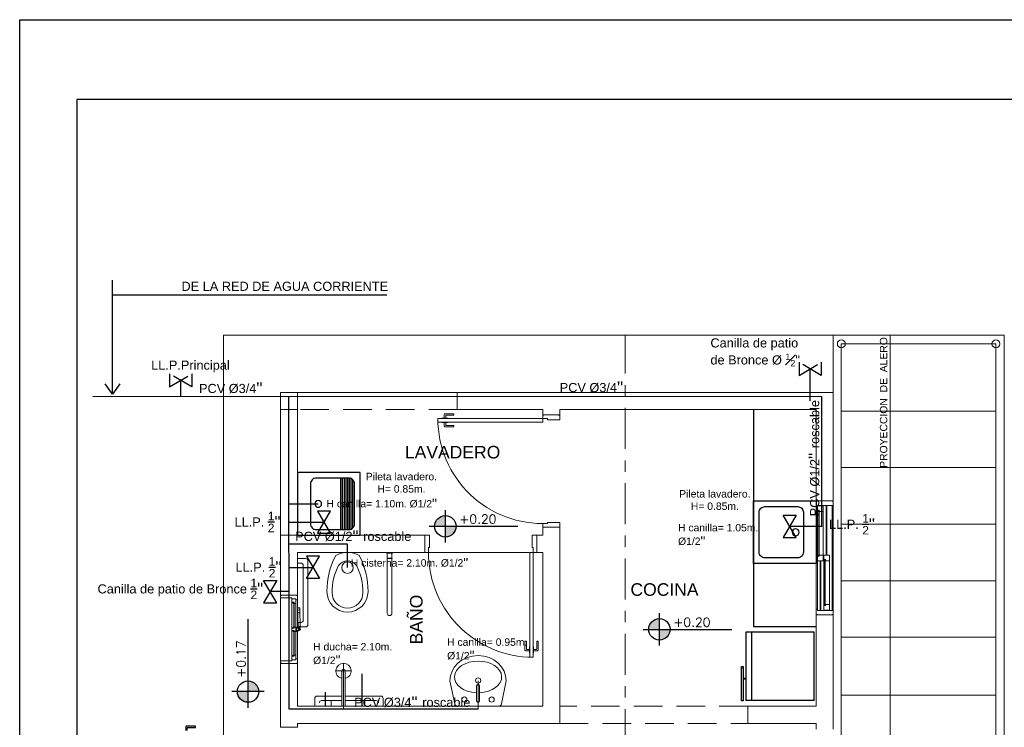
# Model space of a CAD drawing. Header units: millimetres. Extents: x 201 to 840, y 135 to 685.
# Tile 121 of 219: x 404.73 to 413.37, y 204.43 to 210.63. Entities that reach past the tile are written whole.
import ezdxf

# ---------------------------------------------------------------- set-up
doc = ezdxf.new("R2010")
doc.units = ezdxf.units.MM
for name, pattern in [('ACAD_ISO10W100', [18, 12, -3, 0, -3]), ('HIDDEN', [0.375, 0.25, -0.125]), ('HIDDEN2', [0.1875, 0.125, -0.0625])]:
    doc.linetypes.add(name, pattern=pattern)
doc.layers.add('001', color=1, linetype='Continuous', lineweight=5)
doc.layers.add('PLANTILLA', color=1, linetype='Continuous', lineweight=9)
for name, color, linetype in [('03', 3, 'Continuous'), ('ABERTURAS', 2, 'Continuous'), ('AGUA CORRIENTE', 4, 'Continuous'), ('DESAGÜE CLOACAL', 4, 'Continuous'), ('EQUIPAMIENTO', 2, 'Continuous'), ('EQUIPAMIENTO MOVIL', 1, 'Continuous'), ('LAMINA', 6, 'Continuous'), ('LLAMADAS', 1, 'Continuous'), ('NIVELES', 1, 'Continuous'), ('SANITARIO ARTEF', 2, 'Continuous'), ('TEXT', 4, 'Continuous'), ('texto sanitario', 3, 'Continuous')]:
    doc.layers.add(name, color=color, linetype=linetype)
doc.styles.add('ARIAL', font='arial.ttf', dxfattribs={"height": 0.06})
doc.styles.add('ROMANS', font='romans.shx')
doc.styles.get("Standard").update_dxf_attribs({"font": 'arial.ttf'})
doc.styles.add('STYLE1', font='ARIALUNI.TTF', dxfattribs={"height": 0.09})
doc.dimstyles.new('05', dxfattribs={"dimscale": 0, "dimtxt": 0.09, "dimasz": 0.05, "dimexe": 0, "dimexo": 0, "dimgap": 0, "dimtad": 0, "dimzin": 0, "dimdsep": 46, "dimtxsty": 'Standard', "dimblk": 'OPEN90', "dimcen": 0.25, "dimclrd": 1, "dimclre": 1, "dimclrt": 3, "dimadec": 0, "dimazin": 0, "dimtfac": 1, "dimtofl": 0, "dimtmove": 2, "dimatfit": 3, "dimldrblk": 'BOXFILLED', "dimfxl": 1, "dimtolj": 1, "dimtzin": 0, "dimarcsym": 0})

# ---------------------------------------------------------------- blocks, each defined once
blk = doc.blocks.new('ERFREF')
at = {"layer": 'EQUIPAMIENTO', "ltscale": 0.8}
blk.add_lwpolyline([(286.4013, 280.2414), (286.4013, 279.6914), (286.9513, 279.6914), (286.9513, 280.2414)], close=True, dxfattribs=at)
blk.add_lwpolyline([(286.4513, 280.1414), (286.4513, 279.8538, 0.414214), (286.5013, 279.8038), (286.8513, 279.8038, 0.414214), (286.9013, 279.8538), (286.9013, 280.1414, 0.414214), (286.8513, 280.1914), (286.5013, 280.1914, 0.414214)], format="xyb", close=True, dxfattribs=at)
blk.add_circle((286.6763, 279.8721), 0.0302, dxfattribs=at)
blk = doc.blocks.new('ERE')
at = {"layer": 'EQUIPAMIENTO'}
blk.add_blockref('ERFREF', (-286.7263, -279.951), dxfattribs=at)
blk = doc.blocks.new('tgg')
at = {"layer": 'EQUIPAMIENTO', "color": 1}
for p, q in [((284.8023, 256.1586), (285.4023, 256.1586)), ((284.8023, 256.1586), (284.8023, 255.559)), ((285.4023, 256.1586), (285.4023, 255.559)), ((285.4023, 255.6086), (284.8023, 255.6086)), ((285.4023, 255.559), (284.8023, 255.559)), ((285.1022, 255.5192), (285.0825, 255.5192))]:
    blk.add_line(p, q, dxfattribs=at)
for points in [[(284.9891, 255.559), (284.9891, 255.5351)], [(284.9971, 255.559), (284.9971, 255.5351)], [(284.8017, 255.5351), (284.8017, 255.5192), (285.1022, 255.5192)], [(285.1022, 255.5351), (284.8017, 255.5351)], [(285.1022, 255.5192), (285.1022, 255.5351)]]:
    blk.add_lwpolyline(points, dxfattribs=at)
blk = doc.blocks.new('PLANTILLA 1')
at = {"layer": '001'}
h = blk.add_hatch(color=256, dxfattribs=at)
h.paths.add_polyline_path([(0.9792, -1.4552, -1), (0.9742, -1.4552, -1)])
h.paths.add_polyline_path([(0.9764, -1.4552, 1), (0.9771, -1.4552, 1)], flags=16)
for p, q in [((-0.5, -9.0027), (-0.5, 0.5)), ((-0.5, 0.5), (5.35, 0.5)), ((4.85, 0.5), (6.3512, 0.5)), ((4.85, 0), (4.85, 0.5)), ((5.35, 0.5), (5.35, -5.3027)), ((6.35, -5.3027), (6.35, 0.5)), ((4.9204, 0.4253), (6.2774, 0.4253)), ((4.9204, -4.1058), (4.9204, 0.4253)), ((6.2774, -5.2639), (6.2774, 0.4253)), ((0, -0.15), (0, 0)), ((0, 0), (0.15, 0)), ((0.15, 0), (0.15, -0.15)), ((1.55, -0.15), (1.55, 0)), ((1.55, 0), (4.85, 0)), ((0.15, 0), (1.55, 0)), ((4.85, 0), (4.85, -0.9514)), ((0, -1.2527), (0, -0.15)), ((0, -0.15), (0.15, -0.15)), ((0.15, -0.15), (0, -0.15)), ((0.15, -0.15), (0.15, -1.2527)), ((2.3, -0.15), (1.55, -0.15)), ((2.3, -0.1982), (2.3, -0.15)), ((4.7, -0.15), (2.45, -0.15)), ((2.45, -0.15), (2.45, -0.1982)), ((4.7, -0.9514), (4.7, -0.15)), ((4.9204, -0.1642), (6.2774, -0.1642)), ((1.4707, -0.2275), (1.4149, -0.2275)), ((1.4149, -0.2275), (1.4149, -0.2307)), ((1.4365, -0.1944), (1.4365, -0.2275)), ((1.5195, -0.1881), (1.4428, -0.1881)), ((1.4492, -0.2275), (1.4492, -0.2027)), ((1.4512, -0.2007), (1.5195, -0.2007)), ((1.4707, -0.2307), (1.4707, -0.2275)), ((1.5215, -0.1987), (1.5215, -0.1901)), ((2.3, -0.1982), (2.45, -0.1982)), ((2.45, -0.1982), (2.3, -0.1982)), ((1.4149, -0.264), (1.4149, -0.2607)), ((1.4707, -0.264), (1.4149, -0.264)), ((1.4365, -0.2971), (1.4365, -0.264)), ((1.5195, -0.3034), (1.4428, -0.3034)), ((1.4492, -0.264), (1.4492, -0.2887)), ((1.4512, -0.2907), (1.5195, -0.2907)), ((1.4707, -0.2607), (1.4707, -0.264)), ((1.5215, -0.2927), (1.5215, -0.3014)), ((4.9204, -0.6601), (6.2774, -0.6601)), ((4.85, -0.9514), (4.7, -0.9514)), ((4.71, -0.9539), (4.7, -0.9539)), ((4.7, -0.9539), (4.7, -1.0014)), ((4.7, -1.0014), (4.71, -1.0014)), ((4.7, -1.9014), (4.7, -1.0014)), ((4.71, -1.0014), (4.71, -0.9914)), ((4.71, -0.9914), (4.85, -0.9914)), ((4.71, -1.9014), (4.71, -1.0014)), ((4.712, -1.034), (4.712, -0.994)), ((4.712, -0.994), (4.7335, -0.994)), ((4.727, -1.034), (4.712, -1.034)), ((4.722, -1.0343), (4.712, -1.0343)), ((4.712, -1.0343), (4.712, -1.0443)), ((4.722, -1.0443), (4.722, -1.0343)), ((4.7225, -1.4361), (4.7225, -1.034)), ((4.7265, -1.034), (4.7265, -1.4361)), ((4.727, -1.044), (4.727, -1.034)), ((4.7335, -0.994), (4.7335, -0.994)), ((4.7335, -0.994), (4.7405, -0.994)), ((4.7405, -0.994), (4.762, -0.994)), ((4.7405, -0.994), (4.7405, -0.994)), ((4.762, -0.994), (4.762, -1.044)), ((4.788, -1.4264), (4.788, -0.9914)), ((4.793, -1.4264), (4.793, -0.9914)), ((4.85, -0.9539), (4.84, -0.9539)), ((4.84, -1.9114), (4.84, -0.9914)), ((4.85, -0.9914), (4.85, -0.9539)), ((4.85, -0.9914), (4.85, -1.9114)), ((4.85, -1.9114), (4.85, -0.9914)), ((4.712, -1.0443), (4.712, -1.4261)), ((4.712, -1.0443), (4.722, -1.0443)), ((4.762, -1.044), (4.727, -1.044)), ((4.762, -1.044), (4.762, -1.4264)), ((2.45, -1.1832), (2.3, -1.1832)), ((2.3, -1.2527), (2.3, -1.1832)), ((2.3, -1.1832), (2.45, -1.1832)), ((2.45, -1.1832), (2.45, -2.9027)), ((4.9204, -1.1559), (6.2774, -1.1559)), ((0, -1.7777), (0, -1.2527)), ((0, -1.2527), (1.265, -1.2527)), ((1.265, -1.2527), (1.265, -1.4027)), ((1.265, -1.2527), (1.265, -1.4027)), ((2.25, -1.4027), (2.25, -1.2527)), ((2.25, -1.2527), (2.3, -1.2527)), ((2.25, -1.4027), (2.25, -1.2527)), ((1.265, -1.4027), (0.15, -1.4027)), ((0.15, -1.4027), (0.15, -1.7777)), ((0.22, -1.4572), (0.15, -1.4572)), ((0.9317, -1.4107), (0.9317, -1.4027)), ((0.9817, -1.4107), (0.9317, -1.4107)), ((0.9367, -1.4527), (0.9367, -1.4107)), ((0.9767, -1.4527), (0.9367, -1.4527)), ((0.9367, -1.9377), (0.9367, -1.4577)), ((0.9367, -1.4577), (0.9767, -1.4577)), ((0.9767, -1.4107), (0.9767, -1.4527)), ((0.9767, -1.4577), (0.9767, -1.9377)), ((0.9817, -1.4107), (0.9817, -1.4027)), ((1.265, -1.4027), (2.25, -1.4027)), ((2.3, -1.4027), (2.25, -1.4027)), ((2.3, -2.7527), (2.3, -1.4027)), ((4.712, -1.4261), (4.722, -1.4261)), ((4.712, -1.4361), (4.712, -1.4261)), ((4.722, -1.4361), (4.712, -1.4361)), ((4.727, -1.4364), (4.712, -1.4364)), ((4.712, -1.4364), (4.712, -1.4764)), ((4.722, -1.4261), (4.722, -1.4361)), ((4.7265, -1.4361), (4.7225, -1.4361)), ((4.762, -1.4264), (4.727, -1.4264)), ((4.727, -1.4264), (4.727, -1.4364)), ((4.762, -1.4764), (4.762, -1.4264)), ((4.7655, -1.4664), (4.7655, -1.4264)), ((4.7655, -1.4264), (4.787, -1.4264)), ((4.7805, -1.4664), (4.7655, -1.4664)), ((4.7755, -1.4667), (4.7655, -1.4667)), ((4.7655, -1.4667), (4.7655, -1.4767)), ((4.7755, -1.4767), (4.7755, -1.4667)), ((4.776, -1.8687), (4.776, -1.4666)), ((4.776, -1.4666), (4.78, -1.4666)), ((4.78, -1.4666), (4.78, -1.8687)), ((4.7805, -1.4764), (4.7805, -1.4664)), ((4.787, -1.4264), (4.787, -1.4264)), ((4.787, -1.4264), (4.794, -1.4264)), ((4.794, -1.4264), (4.8155, -1.4264)), ((4.794, -1.4264), (4.794, -1.4264)), ((4.8155, -1.4264), (4.8155, -1.4764)), ((0.18, -1.4972), (0.15, -1.4972)), ((0.2, -1.9972), (0.2, -1.5172)), ((0.24, -2.0372), (0.24, -1.4772)), ((4.712, -1.4764), (4.7335, -1.4764)), ((4.7335, -1.4764), (4.7335, -1.4764)), ((4.7335, -1.4764), (4.7405, -1.4764)), ((4.7345, -1.9114), (4.7345, -1.4764)), ((4.7395, -1.9114), (4.7395, -1.4764)), ((4.7405, -1.4764), (4.762, -1.4764)), ((4.7405, -1.4764), (4.7405, -1.4764)), ((4.7655, -1.4767), (4.7655, -1.8584)), ((4.7655, -1.4767), (4.7755, -1.4767)), ((4.8155, -1.4764), (4.7805, -1.4764)), ((4.8155, -1.4764), (4.8155, -1.8587)), ((4.9204, -1.6517), (6.2774, -1.6517)), ((0.15, -1.7777), (0, -1.7777)), ((0, -1.8003), (0, -1.7803)), ((0, -1.7803), (0.01, -1.7803)), ((0.1, -1.8003), (0, -1.8003)), ((0.0987, -1.8035), (0.0987, -1.8185)), ((0.0994, -1.8035), (0.0987, -1.8035)), ((0.0994, -1.8185), (0.0994, -1.8035)), ((0.0994, -1.841), (0.0994, -1.811)), ((0.0994, -1.811), (0.1344, -1.811)), ((0.1, -1.8103), (0.1, -1.8003)), ((0.135, -1.8103), (0.1, -1.8103)), ((0.1344, -1.811), (0.1344, -1.851)), ((0.135, -1.8203), (0.135, -1.8103)), ((0.14, -1.7803), (0.15, -1.7803)), ((0.15, -1.7803), (0.15, -1.8203)), ((0.0987, -1.8185), (0.0994, -1.8185)), ((0.1194, -1.841), (0.0994, -1.841)), ((0.0994, -2.0677), (0.0994, -1.841)), ((0.1149, -1.842), (0.1059, -1.842)), ((0.1059, -1.842), (0.1149, -1.851)), ((0.1149, -1.851), (0.1149, -1.842)), ((0.1154, -2.0667), (0.1154, -1.842)), ((0.1154, -1.842), (0.1184, -1.842)), ((0.1184, -1.842), (0.1184, -2.0667)), ((0.1194, -1.851), (0.1194, -1.841)), ((0.1344, -1.851), (0.1194, -1.851)), ((0.135, -2.0577), (0.135, -1.8203)), ((0.15, -1.8203), (0.135, -1.8203)), ((0.15, -2.0677), (0.15, -1.8203)), ((0.15, -1.8994), (0.1547, -2.0621)), ((0.1508, -1.8947), (0.1509, -1.8953)), ((0.1637, -1.8893), (0.1557, -1.8895)), ((0.1688, -1.8947), (0.1688, -1.8941)), ((0.1727, -2.0615), (0.17, -1.8994)), ((4.7655, -1.8584), (4.7755, -1.8584)), ((4.7655, -1.8684), (4.7655, -1.8584)), ((4.7755, -1.8684), (4.7655, -1.8684)), ((4.7805, -1.8687), (4.7655, -1.8687)), ((4.7655, -1.8687), (4.7655, -1.9087)), ((4.7755, -1.8584), (4.7755, -1.8684)), ((4.8155, -1.8587), (4.7805, -1.8587)), ((4.7805, -1.8587), (4.7805, -1.8687)), ((4.8155, -1.9087), (4.8155, -1.8587)), ((4.7, -1.9488), (4.7, -1.9014)), ((4.7, -1.9014), (4.71, -1.9014)), ((4.71, -1.9488), (4.7, -1.9488)), ((4.7, -2.7527), (4.7, -1.9514)), ((4.7, -1.9514), (4.85, -1.9514)), ((4.71, -1.9014), (4.71, -1.9114)), ((4.71, -1.9114), (4.85, -1.9114)), ((4.7655, -1.9087), (4.787, -1.9087)), ((4.787, -1.9087), (4.787, -1.9087)), ((4.787, -1.9087), (4.794, -1.9087)), ((4.794, -1.9087), (4.8155, -1.9087)), ((4.794, -1.9087), (4.794, -1.9087)), ((4.85, -1.9488), (4.84, -1.9488)), ((4.85, -1.9114), (4.85, -1.9488)), ((4.85, -1.9514), (4.85, -2.9527)), ((0.1194, -2.0677), (0.0994, -2.0677)), ((0.0994, -2.0677), (0.0994, -2.0877)), ((0.1059, -2.0667), (0.1149, -2.0577)), ((0.1149, -2.0667), (0.1059, -2.0667)), ((0.1149, -2.0577), (0.1149, -2.0667)), ((0.1184, -2.0667), (0.1154, -2.0667)), ((0.1344, -2.0577), (0.1194, -2.0577)), ((0.1194, -2.0577), (0.1194, -2.0677)), ((0.1344, -2.0977), (0.1344, -2.0577)), ((0.1344, -2.0577), (0.1394, -2.0577)), ((0.1394, -2.0577), (0.1394, -2.0977)), ((0.1614, -2.0677), (0.1394, -2.0677)), ((0.15, -2.0172), (0.18, -2.0172)), ((0.154, -2.048), (0.15, -2.048)), ((0.15, -2.048), (0.15, -2.0677)), ((0.15, -2.0572), (0.22, -2.0572)), ((0.154, -2.0673), (0.15, -2.0673)), ((0.154, -2.0677), (0.154, -2.048)), ((0.1599, -2.067), (0.1612, -2.0669)), ((0.166, -2.0517), (0.1607, -2.0519)), ((0.1607, -2.0519), (0.1612, -2.0669)), ((0.1659, -2.0528), (0.1609, -2.053)), ((0.1609, -2.053), (0.1615, -2.0692)), ((0.1665, -2.069), (0.1659, -2.0528)), ((0.1665, -2.0667), (0.166, -2.0517)), ((0.1665, -2.0667), (0.1679, -2.0667)), ((0.0994, -2.0877), (0.1194, -2.0877)), ((0.0994, -2.3144), (0.0994, -2.0877)), ((0.1149, -2.0887), (0.1059, -2.0887)), ((0.1059, -2.0887), (0.1149, -2.0977)), ((0.1149, -2.0977), (0.1149, -2.0887)), ((0.1184, -2.0887), (0.1154, -2.0887)), ((0.1154, -2.0887), (0.1154, -2.3134)), ((0.1184, -2.3134), (0.1184, -2.0887)), ((0.1194, -2.0877), (0.1194, -2.0977)), ((0.1194, -2.0977), (0.1344, -2.0977)), ((0.1394, -2.0977), (0.1344, -2.0977)), ((0.135, -2.3352), (0.135, -2.0977)), ((0.1394, -2.0877), (0.1643, -2.0877)), ((0.15, -2.0888), (0.15, -2.0877)), ((0.15, -2.0877), (0.15, -2.0888)), ((0.15, -2.3352), (0.15, -2.0918)), ((0.15, -2.0918), (0.15, -2.093)), ((0.15, -2.093), (0.154, -2.093)), ((0.154, -2.0888), (0.154, -2.0877)), ((0.154, -2.093), (0.154, -2.0918)), ((0.166, -2.0795), (0.1621, -2.0765)), ((0.1664, -2.079), (0.1625, -2.076)), ((4.9204, -2.1476), (6.2774, -2.1476)), ((2.1448, -2.1832), (2.1448, -2.2599)), ((2.1555, -2.1812), (2.1468, -2.1812)), ((2.1575, -2.2516), (2.1575, -2.1832)), ((2.1875, -2.232), (2.1843, -2.232)), ((2.1843, -2.232), (2.1843, -2.2878)), ((2.2175, -2.232), (2.2207, -2.232)), ((2.2207, -2.232), (2.2207, -2.2878)), ((2.2475, -2.2516), (2.2475, -2.1832)), ((2.2495, -2.1812), (2.2582, -2.1812)), ((2.2602, -2.1832), (2.2602, -2.2599)), ((0.1194, -2.3144), (0.0994, -2.3144)), ((0.0994, -2.3144), (0.0994, -2.3444)), ((0.1059, -2.3134), (0.1149, -2.3044)), ((0.1149, -2.3134), (0.1059, -2.3134)), ((0.1149, -2.3044), (0.1149, -2.3134)), ((0.1154, -2.3134), (0.1184, -2.3134)), ((0.1344, -2.3044), (0.1194, -2.3044)), ((0.1194, -2.3044), (0.1194, -2.3144)), ((0.1344, -2.3444), (0.1344, -2.3044)), ((2.1512, -2.2662), (2.1843, -2.2662)), ((2.1843, -2.2536), (2.1595, -2.2536)), ((2.1843, -2.2878), (2.1875, -2.2878)), ((2.2207, -2.2878), (2.2175, -2.2878)), ((2.2207, -2.2536), (2.2455, -2.2536)), ((2.2538, -2.2662), (2.2207, -2.2662)), ((0.1, -2.3552), (0, -2.3552)), ((0, -2.3552), (0, -2.3752)), ((0, -2.3752), (0.01, -2.3752)), ((0, -2.9352), (0, -2.3777)), ((0, -2.3777), (0.15, -2.3777)), ((0.0987, -2.3519), (0.0987, -2.3369)), ((0.0987, -2.3369), (0.0994, -2.3369)), ((0.0994, -2.3519), (0.0987, -2.3519)), ((0.0994, -2.3369), (0.0994, -2.3519)), ((0.0994, -2.3444), (0.1344, -2.3444)), ((0.135, -2.3452), (0.1, -2.3452)), ((0.1, -2.3452), (0.1, -2.3552)), ((0.15, -2.3352), (0.135, -2.3352)), ((0.135, -2.3352), (0.135, -2.3452)), ((0.14, -2.3752), (0.15, -2.3752)), ((0.15, -2.3752), (0.15, -2.3352)), ((0.15, -2.3777), (0.15, -2.7527)), ((0.5527, -2.7527), (0.5527, -2.375)), ((0.4853, -2.4424), (0.6201, -2.4424)), ((0.5377, -2.4424), (0.5677, -2.4424)), ((0.5377, -2.7527), (0.5377, -2.4424)), ((0.5677, -2.4424), (0.5677, -2.7527)), ((1.4855, -2.53), (1.528, -2.7315)), ((1.7198, -2.5734), (1.7198, -2.7049)), ((1.7469, -2.5734), (1.7465, -2.5734)), ((1.7469, -2.7049), (1.7469, -2.5734)), ((1.9803, -2.53), (1.938, -2.7317)), ((0.32, -2.6627), (0.5377, -2.6627)), ((0.5677, -2.6627), (0.88, -2.6627)), ((4.9204, -2.6559), (6.2774, -2.6559)), ((0.15, -2.7527), (2.3, -2.7527)), ((0.3, -2.7527), (0.3, -2.6827)), ((0.36, -2.7027), (0.5377, -2.7027)), ((0.4453, -2.7527), (0.4453, -2.7027)), ((0.5677, -2.7527), (0.5377, -2.7527)), ((0.5677, -2.7027), (0.84, -2.7027)), ((0.7405, -2.7527), (0.7405, -2.7027)), ((0.9, -2.6827), (0.9, -2.7527)), ((1.5541, -2.7527), (1.9119, -2.7527)), ((4.1, -2.9027), (4.1, -2.7527)), ((4.1, -2.7527), (4.7, -2.7527)), ((0.15, -2.9352), (0, -2.9352)), ((0.15, -2.9352), (0, -2.9352)), ((2.45, -2.9027), (0.15, -2.9027)), ((0.15, -2.9027), (0.15, -2.9352)), ((4.7, -2.9027), (4.1, -2.9027)), ((4.7, -2.9527), (4.7, -2.9027))]:
    blk.add_line(p, q, dxfattribs=at)
at = {"layer": '001', "linetype": 'HIDDEN'}
for p, q in [((1.55, 0), (0.15, 0)), ((1.55, -0.15), (0.15, -0.15)), ((4.1, -2.7527), (2.45, -2.7527)), ((2.45, -2.9027), (4.1, -2.9027))]:
    blk.add_line(p, q, dxfattribs=at)
at = {"layer": '001', "ltscale": 0.01}
for p, q in [((1.38, -0.2307), (2.3, -0.2307)), ((1.38, -0.2607), (1.38, -0.2307)), ((2.3, -0.2307), (2.3, -0.2007)), ((2.3, -0.2007), (2.31, -0.2007)), ((2.341, -0.2307), (2.3, -0.2307)), ((2.3, -0.2307), (2.3, -0.2607)), ((2.341, -0.2407), (2.341, -0.2307)), ((2.4, -0.2407), (2.341, -0.2407)), ((2.45, -0.2407), (2.4, -0.2407)), ((2.44, -0.2007), (2.45, -0.2007)), ((2.45, -0.2007), (2.45, -0.2307)), ((2.45, -0.2307), (2.45, -0.2407)), ((2.3, -0.2607), (1.38, -0.2607)), ((4.7, -0.9514), (4.85, -0.9514)), ((2.341, -1.1507), (2.3, -1.1507)), ((2.3, -1.1507), (2.3, -1.1807)), ((2.3, -1.1807), (2.31, -1.1807)), ((2.4, -1.1407), (2.341, -1.1407)), ((2.341, -1.1407), (2.341, -1.1507)), ((2.45, -1.1407), (2.4, -1.1407)), ((2.44, -1.1807), (2.45, -1.1807)), ((2.45, -1.1507), (2.45, -1.1407)), ((2.45, -1.1807), (2.45, -1.1507)), ((1.2675, -1.2627), (1.2675, -1.2527)), ((1.2675, -1.2527), (1.2975, -1.2527)), ((1.2975, -1.2527), (1.3075, -1.2527)), ((1.3075, -1.2527), (1.3075, -1.3027)), ((2.2175, -1.2527), (2.2075, -1.2527)), ((2.2075, -1.2527), (2.2075, -1.3027)), ((2.2475, -1.2527), (2.2175, -1.2527)), ((2.2475, -1.2627), (2.2475, -1.2527)), ((1.3075, -1.3617), (1.2975, -1.3617)), ((1.2975, -1.3617), (1.2975, -1.4027)), ((1.3075, -1.3027), (1.3075, -1.3617)), ((2.2075, -1.3027), (2.2075, -1.3617)), ((2.2075, -1.3617), (2.2175, -1.3617)), ((2.2175, -1.3617), (2.2175, -1.4027)), ((1.2675, -1.4027), (1.2675, -1.3927)), ((1.2975, -1.4027), (1.2675, -1.4027)), ((2.2175, -1.4027), (2.1875, -1.4027)), ((2.1875, -1.4027), (2.1875, -2.3227)), ((2.2175, -1.4027), (2.2475, -1.4027)), ((2.2175, -2.3227), (2.2175, -1.4027)), ((2.2475, -1.4027), (2.2475, -1.3927)), ((0.15, -1.7777), (0, -1.7777)), ((4.7, -1.9514), (4.85, -1.9514)), ((2.1875, -2.3227), (2.2175, -2.3227)), ((0.15, -2.3777), (0, -2.3777))]:
    blk.add_line(p, q, dxfattribs=at)
at = {"layer": '001', "ltscale": 0.015}
blk.add_line((0, -2.3552), (0, -1.8003), dxfattribs=at)
at = {"layer": '001', "ltscale": 0.01}
for centre, radius in [((4.9204, 0.4253), 0.035), ((6.2774, 0.4253), 0.035), ((0.5875, -1.5364), 0.0507), ((1.734, -2.5264), 0.023)]:
    blk.add_circle(centre, radius, dxfattribs=at)
at = {"layer": '001'}
for centre, radius in [((0.9767, -1.4552), 0.0025), ((0.9767, -1.4552), 0.00033), ((0.16, -1.8994), 0.01), ((0.1611, -1.9317), 0.0025), ((0.1643, -2.0777), 0.009), ((0.152, -2.0903), 0.0025), ((0.1643, -2.0777), 0.0025), ((1.6132, -2.6935), 0.0227), ((1.8526, -2.6935), 0.0227)]:
    blk.add_circle(centre, radius, dxfattribs=at)
at = {"layer": '001', "ltscale": 0.01}
for centre, start, end in [((2.3, -0.2307), 180, 272.55424), ((2.2175, -1.4027), 177.44576, 270)]:
    blk.add_arc(centre, 0.92, start, end, dxfattribs=at)
at = {"layer": '001'}
for centre, radius, start, end in [((1.4428, -0.1944), 0.00634, 90, 180), ((1.4512, -0.2027), 0.002, 90, 180), ((1.5195, -0.1901), 0.002, 360, 90), ((1.5195, -0.1987), 0.002, 270, 0), ((1.4428, -0.2971), 0.00634, 180, 270), ((1.4512, -0.2887), 0.002, 180, 270), ((1.5195, -0.2927), 0.002, 0, 90), ((1.5195, -0.3014), 0.002, 270, 360), ((0.22, -1.4772), 0.02, 0, 90), ((1.0697, -1.7391), 0.6622, 152.19066, 180.64582), ((0.5875, -1.6118), 0.2091, 60.30705, 119.69295), ((0.1053, -1.7391), 0.6622, 359.35418, 27.80934), ((0.18, -1.5172), 0.02, 0, 90), ((0.951, -1.7508), 0.4992, 152.19066, 180.64582), ((0.5875, -1.5731), 0.0956, 90, 144.71444), ((0.5875, -1.5731), 0.0956, 35.28556, 90), ((0.224, -1.7508), 0.4992, 359.35418, 27.80934), ((0.5875, -1.7466), 0.18, 180, 270), ((0.5875, -1.7564), 0.1357, 180, 270), ((0.5875, -1.7466), 0.18, 270, 360), ((0.5875, -1.7564), 0.1357, 270, 360), ((0.1558, -1.8945), 0.005, 91.92632, 181.92632), ((0.1638, -1.8943), 0.005, 1.92632, 91.92632), ((0.9567, -1.9377), 0.02, 180, 0), ((0.9764, -1.4552), 0.5029, 267.66552, 267.75834), ((0.1597, -2.062), 0.005, 181.92632, 271.92632), ((0.1643, -2.0777), 0.01, 270, 77.46583), ((0.1677, -2.0617), 0.005, 271.92632, 1.92632), ((0.18, -1.9972), 0.02, 270, 0), ((0.22, -2.0372), 0.02, 270, 0), ((2.1468, -2.1832), 0.002, 90, 180), ((2.1555, -2.1832), 0.002, 360, 90), ((2.2495, -2.1832), 0.002, 90, 180), ((2.2582, -2.1832), 0.002, 0, 90), ((2.1512, -2.2599), 0.00634, 180, 270), ((2.1595, -2.2516), 0.002, 180, 270), ((2.2455, -2.2516), 0.002, 270, 0), ((2.2538, -2.2599), 0.00634, 270, 360), ((0.5527, -2.4424), 0.0674, 282.86234, 257.13766), ((0.5527, -2.4424), 0.015, 0, 180), ((1.7334, -2.5734), 0.0136, 0, 180), ((0.32, -2.6827), 0.02, 90, 180), ((0.88, -2.6827), 0.02, 0, 90), ((0.36, -2.7227), 0.02, 90, 180), ((0.84, -2.7227), 0.02, 0, 90), ((1.5541, -2.726), 0.0267, 191.89336, 270), ((1.7334, -2.7049), 0.0136, 180, 0), ((1.9119, -2.726), 0.0267, 270, 347.59258)]:
    blk.add_arc(centre, radius, start, end, dxfattribs=at)
at = {"layer": '001', "extrusion": (0, 0, -1)}
for centre, major_axis, ratio, start_param, end_param in [((1.7329, -2.53), (0.2474, 0), 0.900404, 3.141593, 6.283185), ((1.733, -2.4953), (-0.2073, 0), 0.672131, -1.506928, 4.645312)]:
    blk.add_ellipse(centre, major_axis=major_axis, ratio=ratio, start_param=start_param, end_param=end_param, dxfattribs=at)
at = {"layer": 'ABERTURAS', "color": 1, "linetype": 'HIDDEN2'}
blk.add_lwpolyline([(-0.8184, -2.9661), (-0.8184, -2.9413, -0.414214), (-0.8164, -2.9393), (-0.7481, -2.9392, 0.414214), (-0.7461, -2.9372), (-0.7461, -2.9285, 0.414214), (-0.7481, -2.9265), (-0.8248, -2.9266, 0.414214), (-0.8311, -2.933), (-0.831, -2.9661)], format="xyb", dxfattribs=at)
at = {"layer": 'PLANTILLA', "linetype": 'ACAD_ISO10W100', "ltscale": 0.03}
blk.add_lwpolyline([(3.025, -5.7763), (3.025, 0.5)], dxfattribs=at)
at = {"layer": '001', "style": 'ARIAL'}
blk.add_text('BAÑO', height=0.11, rotation=90, dxfattribs=at).set_placement((1.2458, -2.2097))
blk = doc.blocks.new('YUJUY')
at = {"layer": 'SANITARIO ARTEF', "color": 1, "ltscale": 0.8}
for p, q in [((0.1154, 0.2591), (0.1154, -0.1909)), ((0.1304, 0.2591), (0.1304, -0.1909)), ((0.1454, 0.2591), (0.1454, -0.1909)), ((0.1604, 0.2591), (0.1604, -0.1909)), ((0.1754, 0.2591), (0.1754, -0.1909)), ((0.1904, 0.2589), (0.1904, -0.1906)), ((0.2054, 0.2549), (0.2054, -0.1867)), ((0.2204, 0.2448), (0.2204, -0.1766))]:
    blk.add_line(p, q, dxfattribs=at)
at = {"layer": 'SANITARIO ARTEF', "ltscale": 0.8}
blk.add_lwpolyline([(0.2854, -0.2409), (-0.2646, -0.2409), (-0.2646, 0.3091), (0.2854, 0.3091)], close=True, dxfattribs=at)
blk.add_lwpolyline([(0.1854, -0.1909), (-0.1022, -0.1909, -0.414214), (-0.1522, -0.1409), (-0.1522, 0.2091, -0.414214), (-0.1022, 0.2591), (0.1854, 0.2591, -0.414214), (0.2354, 0.2091), (0.2354, -0.1409, -0.414214)], format="xyb", close=True, dxfattribs=at)
blk.add_circle((-0.084, 0.0341), 0.0302, dxfattribs=at)

msp = doc.modelspace()

# ---------------------------------------------------------------- hatches: boundary and pattern name
at = {"layer": 'NIVELES', "ltscale": 0.01}
h = msp.add_hatch(color=256, dxfattribs=at)
h.paths.add_polyline_path([(408.4663, 206.283, 0.414214), (408.3723, 206.1889), (408.4663, 206.1889)])
h.paths.add_polyline_path([(408.5604, 206.1889), (408.4663, 206.1889), (408.4663, 206.0949, 0.414214)])
h = msp.add_hatch(color=256, dxfattribs=at)
h.paths.add_polyline_path([(410.3446, 205.3793, 0.414214), (410.2505, 205.2852), (410.3446, 205.2852)])
h.paths.add_polyline_path([(410.4387, 205.2852), (410.3446, 205.2852), (410.3446, 205.1912, 0.414214)])
h = msp.add_hatch(color=256, dxfattribs=at)
h.paths.add_polyline_path([(406.6414, 204.7394, 0.414214), (406.7354, 204.6453), (406.7354, 204.7394)])
h.paths.add_polyline_path([(406.7354, 204.8335), (406.7354, 204.7394), (406.8295, 204.7394, 0.414214)])

# ---------------------------------------------------------------- linework, layer by layer
at = {"ltscale": 0.8}
for p, q in [((407.7329, 204.896), (407.7329, 204.6104)), ((407.4129, 204.7349), (407.4129, 204.6104))]:
    msp.add_line(p, q, dxfattribs=at)
msp.add_lwpolyline([(404.7316, 195.3824), (404.7316, 210.63), (414.2083, 210.63), (414.2083, 195.3824)], close=True)
at = {"layer": 'AGUA CORRIENTE', "color": 162, "linetype": 'HIDDEN2', "ltscale": 1.5}
msp.add_line((406.1444, 207.3264), (406.1444, 207.4686), dxfattribs=at)
at = {"layer": 'AGUA CORRIENTE', "ltscale": 1.5}
msp.add_line((407.0937, 205.8288), (407.3056, 205.8288), dxfattribs=at)
at = {"layer": 'AGUA CORRIENTE', "color": 162, "linetype": 'HIDDEN2', "ltscale": 1.5}
for points in [[(411.5695, 207.6275), (411.5695, 207.5118), (411.7648, 207.6275), (411.7648, 207.5118), (411.5695, 207.6275)], [(406.0467, 207.5265), (406.0467, 207.4108), (406.242, 207.5265), (406.242, 207.4108), (406.0467, 207.5265)]]:
    msp.add_lwpolyline(points, dxfattribs=at)
at = {"layer": 'AGUA CORRIENTE', "color": 162, "ltscale": 1.5}
for points in [[(411.6671, 207.2882), (411.6671, 207.5696)], [(406.8708, 205.5192), (406.9865, 205.5192), (406.8708, 205.7146), (406.9865, 205.7146), (406.8708, 205.5192)], [(407.0937, 205.6169), (406.9286, 205.6169)]]:
    msp.add_lwpolyline(points, dxfattribs=at)
at = {"layer": 'AGUA CORRIENTE', "ltscale": 1.5}
for points in [[(407.4591, 206.3223), (407.3434, 206.3223), (407.4591, 206.1269), (407.3434, 206.1269), (407.4591, 206.3223)], [(411.4298, 206.2858), (411.5455, 206.2858), (411.4298, 206.0905), (411.5455, 206.0905), (411.4298, 206.2858)], [(407.3635, 205.9265), (407.2478, 205.9265), (407.3635, 205.7312), (407.2478, 205.7312), (407.3635, 205.9265)]]:
    msp.add_lwpolyline(points, dxfattribs=at)
at = {"layer": 'DESAGÜE CLOACAL', "ltscale": 0.01}
for p, q in [((407.0953, 204.5854), (407.0923, 207.3264)), ((411.769, 206.1881), (411.769, 207.3264)), ((407.0933, 206.3854), (407.3509, 206.3854)), ((407.0937, 206.2246), (407.4013, 206.2246)), ((411.769, 206.1881), (411.4877, 206.1881)), ((407.0937, 206.0338), (407.6044, 206.0338)), ((407.6044, 206.0338), (407.6044, 205.8267)), ((408.7543, 204.5854), (407.0953, 204.5854))]:
    msp.add_line(p, q, dxfattribs=at)
at = {"layer": 'DESAGÜE CLOACAL', "ltscale": 0.01, "const_width": 0.01}
for points in [[(411.769, 207.3264), (405.3725, 207.3264)], [(407.5727, 204.8368), (407.5727, 204.5854)], [(408.7543, 204.8368), (408.7543, 204.5854)]]:
    msp.add_lwpolyline(points, dxfattribs=at)
at = {"layer": 'EQUIPAMIENTO'}
for p, q in [((411.1703, 207.2132), (411.1703, 205.3104)), ((411.1703, 205.3104), (411.7203, 205.3104))]:
    msp.add_line(p, q, dxfattribs=at)
at = {"layer": 'LAMINA'}
msp.add_lwpolyline([(413.7083, 195.8824), (413.7083, 209.93), (405.2316, 209.93), (405.2316, 195.8824)], close=True, dxfattribs=at)
at = {"layer": 'NIVELES', "color": 1}
for p, q in [((408.4665, 206.0472), (408.4665, 206.3307)), ((410.3448, 205.1435), (410.3448, 205.427)), ((406.8772, 204.7396), (406.5937, 204.7396))]:
    msp.add_line(p, q, dxfattribs=at)
at = {"layer": 'NIVELES', "color": 3}
for p, q in [((408.3248, 206.1889), (409.1028, 206.1889)), ((406.7354, 204.5979), (406.7354, 205.3759)), ((410.203, 205.2852), (410.9811, 205.2852))]:
    msp.add_line(p, q, dxfattribs=at)
for centre in [(408.4665, 206.1889), (410.3448, 205.2852), (406.7354, 204.7396)]:
    msp.add_circle(centre, 0.0941, dxfattribs=at)

# ---------------------------------------------------------------- block references
at = {"layer": '03'}
msp.add_blockref('PLANTILLA 1', (407.0203, 207.3632), dxfattribs=at)
at = {"layer": 'EQUIPAMIENTO MOVIL', "xscale": -1, "rotation": 270}
msp.add_blockref('tgg', (155.5451, -80.1419), dxfattribs=at)
at = {"layer": 'SANITARIO ARTEF', "xscale": -1}
for name, p, rotation in [('YUJUY', (407.4349, 206.4196), 180), ('ERE', (411.4607, 206.0867), 90)]:
    msp.add_blockref(name, p, dxfattribs=dict(at, rotation=rotation))

# ---------------------------------------------------------------- texts
at = {"layer": 'LLAMADAS', "color": 2, "ltscale": 0.01, "insert": (406.151, 208.3328), "char_height": 0.08, "width": 2.335583, "attachment_point": 1, "style": 'ARIAL'}
msp.add_mtext('DE LA RED DE AGUA CORRIENTE ', dxfattribs=at)
at = {"layer": 'NIVELES', "color": 2, "style": 'ROMANS'}
for p in [(408.5883, 206.212), (410.4665, 205.3083)]:
    msp.add_attdef('+0.20', p, '_0.00', height=0.07938, dxfattribs=at)
msp.add_attdef('+0.17', (406.7124, 204.8613), '_0.00', height=0.07938, rotation=90, dxfattribs=at)
at = {"layer": 'TEXT', "style": 'ARIAL'}
for s, p in [('LAVADERO', (408.1117, 206.7838)), ('COCINA', (410.0905, 205.5795))]:
    msp.add_text(s, height=0.11, dxfattribs=at).set_placement(p)
at = {"layer": 'TEXT', "color": 1, "ltscale": 0.01, "insert": (412.279, 206.7016), "char_height": 0.065, "width": 1.47, "attachment_point": 1, "rotation": 90, "style": 'STYLE1'}
msp.add_mtext('{\\fArial|b0|i0|c0|p34;PROYECCION  DE  ALERO}', dxfattribs=at)
at = {"layer": 'texto sanitario', "ltscale": 0.01, "attachment_point": 1, "style": 'ARIAL'}
for s, insert, char_height, width in [('\\A1;Canilla de patio de Bronce Ø {\\H0.7x;\\S1#2;}"', (410.7921, 207.8367), 0.08, 0.809773), ('\\A1;\\pi-0.05348;LL.P.Principal', (405.9384, 207.6417), 0.08, 0.566546), ('\\A1;\\pi0.21433;PCV Ø3/4{\\H1.3334x;" }', (406.0907, 207.4504), 0.08, 1.377743), ('\\A1;\\pi0.21433;PCV Ø3/4{\\H1.3334x;" }', (409.2554, 207.4584), 0.08, 1.377743), ('\\A1;\\pi0.029108;Pileta lavadero.\\P\\pi0.13148;H= 0.85m.', (407.7388, 206.6575), 0.065, 0.669242), ('\\A1;\\pi0.029108;Pileta lavadero.\\P\\pi0.13148;H= 0.85m.', (410.4891, 206.506), 0.065, 0.669242), ('\\A1;\\pi0.091183;LL.P. {\\H0.93333x;\\S1/2;\\H1.4286x;"}', (406.5256, 206.3162), 0.08, 0.566546), ('\\A1;\\pi0.091183;LL.P. {\\H0.93333x;\\S1/2;\\H1.4286x;"}', (411.7417, 206.2961), 0.08, 0.566546), ('\\A1;\\pi0.21433;PCV Ø1/2{\\H1.3334x;" }roscable', (406.934, 206.1538), 0.08, 1.377743), ('\\A1;\\pi0.091183;LL.P. {\\H0.93333x;\\S1/2;\\H1.4286x;"}', (406.5339, 205.9193), 0.08, 0.566546), ('\\A1;Canilla de patio de Bronce {\\H0.93333x;\\S1/2;\\H1.4286x;"}', (405.4149, 205.7296), 0.08, 1.655226), ('\\A1;\\pi0.21433;PCV Ø3/4{\\H1.3334x;" }roscable', (407.4519, 204.6987), 0.08, 1.377743)]:
    msp.add_mtext(s, dxfattribs=dict(at, insert=insert, char_height=char_height, width=width))
at = {"layer": 'texto sanitario', "ltscale": 0.01, "insert": (411.6531, 206.0618), "char_height": 0.08, "width": 1.377743, "attachment_point": 1, "rotation": 90, "style": 'ARIAL'}
msp.add_mtext('\\A1;\\pi0.21433;PCV Ø1/2{\\H1.3334x;" }roscable', dxfattribs=at)
at = {"layer": 'texto sanitario', "color": 4, "ltscale": 0.01, "char_height": 0.065, "attachment_point": 1, "style": 'ARIAL'}
for s, insert, width in [('\\A1;\\pt0.195;H canilla= 1.10m. Ø1/2{\\H1.3334x;"}', (407.4236, 206.4302), 1.109213), ('\\A1;\\pt0.195;H canilla= 1.05m. Ø1/2{\\H1.3334x;"}', (410.5081, 206.2094), 0.875844), ('\\A1;H cisterna= 2.10m. %%C1/2{\\H1.3334x;"}', (407.6372, 205.9112), 1.085984), ('\\A1;H canilla= 0.95m. %%C1/2{\\H1.3334x;"}', (408.482, 205.2062), 0.875844), ('\\A1;H ducha= 2.10m. %%C1/2{\\H1.3334x;"}', (407.3063, 205.1656), 0.875844)]:
    msp.add_mtext(s, dxfattribs=dict(at, insert=insert, width=width))

# ---------------------------------------------------------------- leaders
at = {"layer": 'LLAMADAS'}
msp.add_leader([(405.546, 207.3468), (405.546, 208.219), (407.9537, 208.219)], dimstyle='05', override={"dimscale": 1, "dimasz": 0.09, "dimldrblk": 'OPEN90'}, dxfattribs=at)

doc.saveas('drawing.dxf')
